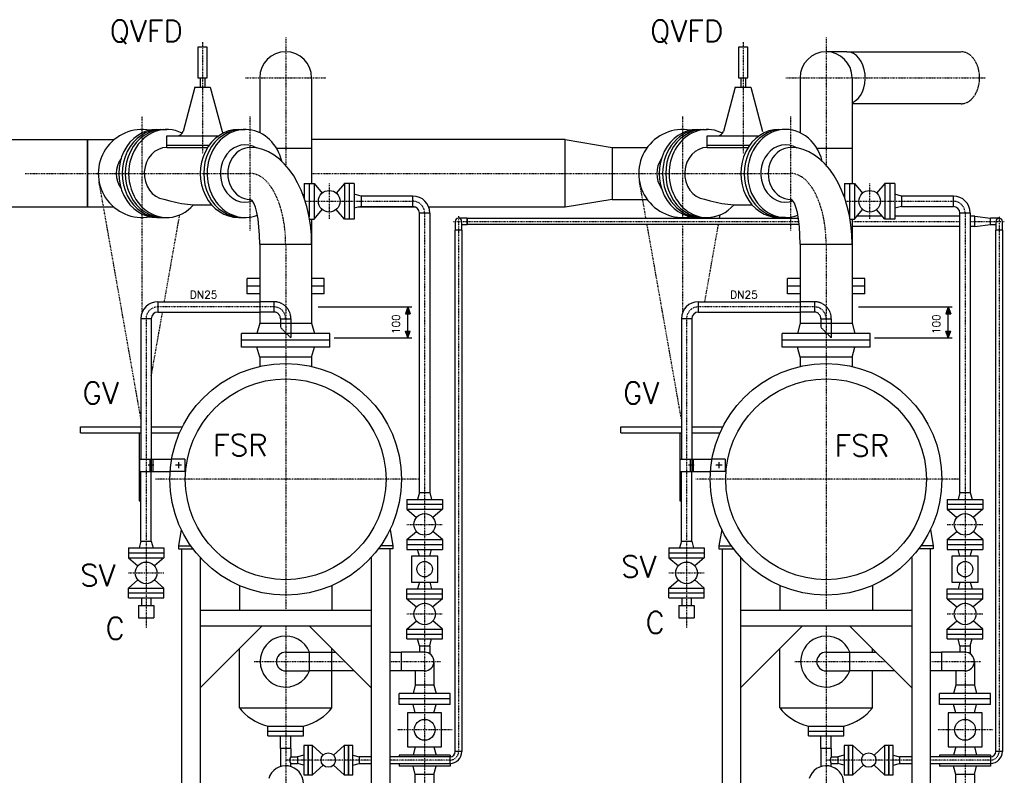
# Model space of a CAD drawing. Header units: millimetres. Extents: x -197187 to 231260338, y -45270 to 70505.
# Tile 58 of 85: x 74120 to 77308, y -39856 to -37410. Entities that reach past the tile are written whole.
import ezdxf
from ezdxf.enums import TextEntityAlignment as Align

# ---------------------------------------------------------------- set-up
doc = ezdxf.new("R2010")
doc.units = ezdxf.units.MM
doc.header["$LTSCALE"] = 0.5
for name, pattern in [('DASHDOT', [1, 0.5, -0.25, 0, -0.25]), ('DOT', [0.25, 0, -0.25]), ('HIDDEN', [0.375, 0.25, -0.125])]:
    doc.linetypes.add(name, pattern=pattern)
for name, color, linetype in [('41', 7, 'Continuous'), ('44', 7, 'Continuous'), ('45', 7, 'Continuous'), ('P-MU025ENTL', 7, 'Continuous'), ('P-MU025ENTLÜ', 7, 'Continuous'), ('P-MU050ENTL', 7, 'Continuous'), ('P-MU150AUSL', 7, 'Continuous'), ('P-MU200EINL', 7, 'Continuous')]:
    doc.layers.add(name, color=color, linetype=linetype)
doc.styles.add('ROMANS', font='ROMANS', dxfattribs={"height": 0.2})

msp = doc.modelspace()

# ---------------------------------------------------------------- hatches: boundary and pattern name
at = {"linetype": 'Continuous'}
h = msp.add_hatch(color=256, dxfattribs=at)
h.paths.add_polyline_path([(75376.43, -38339.563), (75376.43, -38361.416), (75384.322, -38361.418)])
h.paths.add_polyline_path([(75368.527, -38361.413), (75376.43, -38361.416), (75376.43, -38339.563)])
h = msp.add_hatch(color=256, dxfattribs=at)
h.paths.add_polyline_path([(77126.43, -38339.563), (77126.43, -38361.416), (77134.322, -38361.418)])
h.paths.add_polyline_path([(77118.527, -38361.413), (77126.43, -38361.416), (77126.43, -38339.563)])
h = msp.add_hatch(color=256, dxfattribs=at)
h.paths.add_polyline_path([(75376.43, -38439.563), (75376.43, -38417.711), (75384.322, -38417.709)])
h.paths.add_polyline_path([(75368.527, -38417.713), (75376.43, -38417.711), (75376.43, -38439.563)])
h = msp.add_hatch(color=256, dxfattribs=at)
h.paths.add_polyline_path([(77126.43, -38439.563), (77126.43, -38417.711), (77134.322, -38417.709)])
h.paths.add_polyline_path([(77118.527, -38417.713), (77126.43, -38417.711), (77126.43, -38439.563)])

# ---------------------------------------------------------------- linework, layer by layer
msp.add_line((77212.791, -38079.413), (77212.791, -38045.713))
at = {"linetype": 'HIDDEN', "ltscale": 10}
for p, q in [((74942.791, -38322.713), (74896.641, -38322.713)), ((74942.791, -38322.713), (74942.791, -38356.413)), ((76692.791, -38322.713), (76646.641, -38322.713)), ((76692.791, -38322.713), (76692.791, -38356.413)), ((74942.791, -38356.413), (74896.641, -38356.413)), ((74963.941, -38377.563), (74997.641, -38377.563)), ((74963.941, -38377.563), (74963.941, -38405.863)), ((74997.641, -38377.563), (74997.641, -38439.563)), ((76692.791, -38356.413), (76646.641, -38356.413)), ((76713.941, -38377.563), (76747.641, -38377.563)), ((76713.941, -38377.563), (76713.941, -38405.863)), ((76747.641, -38377.563), (76747.641, -38439.563)), ((74997.641, -38439.563), (74963.941, -38405.863)), ((76747.641, -38439.563), (76713.941, -38405.863))]:
    msp.add_line(p, q, dxfattribs=at)
at = {"linetype": 'Continuous'}
for p, q in [((75376.43, -38339.563), (75368.527, -38361.413)), ((75376.43, -38339.563), (75384.322, -38361.418)), ((77126.43, -38339.563), (77118.527, -38361.413)), ((77126.43, -38339.563), (77134.322, -38361.418)), ((75368.527, -38361.413), (75384.322, -38361.418)), ((77118.527, -38361.413), (77134.322, -38361.418)), ((75368.527, -38417.713), (75384.322, -38417.709)), ((75376.43, -38439.563), (75368.527, -38417.713)), ((75376.43, -38439.563), (75384.322, -38417.709)), ((77118.527, -38417.713), (77134.322, -38417.709)), ((77126.43, -38439.563), (77118.527, -38417.713)), ((77126.43, -38439.563), (77134.322, -38417.709))]:
    msp.add_line(p, q, dxfattribs=at)
msp.add_lwpolyline([(76643.585, -38073.213), (75568.791, -38073.213), (75568.791, -38051.913), (76640.919, -38051.913)])
at = {"linetype": 'HIDDEN', "ltscale": 10}
for centre, radius in [((74942.791, -38377.563), 54.85), ((76692.791, -38377.563), 54.85), ((74942.791, -38377.563), 21.15), ((76692.791, -38377.563), 21.15)]:
    msp.add_arc(centre, radius, 0, 90, dxfattribs=at)
at = {"layer": '41', "linetype": 'Continuous', "ltscale": 10}
for p, q in [((74642.632, -39059.654), (74633.749, -39112.563)), ((75318.95, -39059.654), (75327.833, -39112.563)), ((76392.632, -39059.654), (76383.749, -39112.563)), ((77068.95, -39059.654), (77077.833, -39112.563)), ((74633.749, -39112.563), (74673.545, -39112.563)), ((74633.749, -39112.563), (74633.749, -39122.563)), ((75327.833, -39112.563), (75288.037, -39112.563)), ((75327.833, -39112.563), (75327.833, -39122.563)), ((76383.749, -39112.563), (76423.545, -39112.563)), ((76383.749, -39112.563), (76383.749, -39122.563)), ((77077.833, -39112.563), (77038.037, -39112.563)), ((77077.833, -39112.563), (77077.833, -39122.563)), ((74633.749, -39122.563), (74680.791, -39122.563)), ((74643.749, -39122.563), (74643.749, -40337.563)), ((74703.749, -39150.294), (74703.749, -40337.563)), ((75257.833, -39150.294), (75257.833, -40337.563)), ((75327.833, -39122.563), (75280.791, -39122.563)), ((75317.833, -39122.563), (75317.833, -40337.563)), ((76383.749, -39122.563), (76430.791, -39122.563)), ((76393.749, -39122.563), (76393.749, -40337.563)), ((76453.749, -39150.294), (76453.749, -40337.563)), ((77007.833, -39150.294), (77007.833, -40337.563)), ((77077.833, -39122.563), (77030.791, -39122.563)), ((77067.833, -39122.563), (77067.833, -40337.563)), ((75257.833, -39322.563), (74703.749, -39322.563)), ((77007.833, -39322.563), (76453.749, -39322.563)), ((75257.833, -39372.563), (74703.749, -39372.563)), ((74703.749, -39572.563), (74903.749, -39372.563)), ((75257.833, -39572.563), (75057.833, -39372.563)), ((77007.833, -39372.563), (76453.749, -39372.563)), ((76453.749, -39572.563), (76653.749, -39372.563)), ((77007.833, -39572.563), (76807.833, -39372.563))]:
    msp.add_line(p, q, dxfattribs=at)
at = {"layer": '41', "linetype": 'DASHDOT', "ltscale": 10}
for centre in [(75512.791, -39778.563), (77262.791, -39778.563)]:
    msp.add_arc(centre, 28, 270, 0, dxfattribs=at)
at = {"layer": '45', "linetype": 'DASHDOT', "ltscale": 10}
for p, q in [((74711.791, -37482.384), (74711.791, -37843.72)), ((74980.791, -37467.192), (74980.791, -37880.665)), ((76461.791, -37482.384), (76461.791, -37843.72)), ((76730.791, -37467.192), (76730.791, -37880.665)), ((74850.419, -37597.563), (75111.163, -37597.563)), ((76600.419, -37597.563), (77246.798, -37597.563)), ((74516.611, -38355.76), (74516.611, -37722.868)), ((74866.291, -38092.259), (74866.291, -37722.868)), ((76266.611, -38051.913), (76266.611, -37722.868)), ((76616.291, -38092.259), (76616.291, -37722.868)), ((74137.629, -37907.563), (74866.291, -37907.563)), ((75064.941, -37907.563), (76616.291, -37907.563)), ((74512.091, -38701.95), (74376.279, -37932.327)), ((76147.382, -38051.913), (76126.279, -37932.327)), ((75430.791, -38035.563), (75430.791, -40347.563)), ((77180.791, -38035.563), (77180.791, -39795.913)), ((74588.053, -38322.713), (74637.658, -38041.613)), ((75524.432, -38062.563), (76642.382, -38062.563)), ((75540.791, -38046.204), (75540.791, -39778.563)), ((76814.941, -38062.563), (77163.941, -38062.563)), ((77197.641, -38062.563), (77307.81, -38062.563)), ((77290.791, -38047.8), (77290.791, -39778.563)), ((76262.091, -38701.95), (76151.141, -38073.213)), ((76266.611, -38355.76), (76266.611, -38073.213)), ((76338.053, -38322.713), (76382.081, -38073.213)), ((74980.791, -38136.563), (74980.791, -39322.563)), ((76730.791, -38136.563), (76730.791, -39322.563)), ((74942.791, -38339.563), (74566.941, -38339.563)), ((76692.791, -38339.563), (76316.941, -38339.563)), ((74528.941, -38377.563), (74528.941, -39378.655)), ((74545.791, -38562.204), (74582.106, -38356.413)), ((76278.941, -38377.563), (76278.941, -39378.655)), ((75412.171, -38897.563), (74559.397, -38897.563)), ((77162.171, -38897.563), (76309.397, -38897.563)), ((74471.441, -39200.563), (74586.441, -39200.563)), ((76221.441, -39200.563), (76336.441, -39200.563)), ((74980.791, -39372.563), (74980.791, -39949.005)), ((76730.791, -39372.563), (76730.791, -39949.005)), ((74879.023, -39487.563), (75172.833, -39487.563)), ((75317.833, -39487.563), (75481.672, -39487.563)), ((76629.023, -39487.563), (76922.833, -39487.563)), ((77067.833, -39487.563), (77231.672, -39487.563)), ((75257.833, -39806.563), (74980.791, -39806.563)), ((75512.791, -39806.563), (75317.833, -39806.563)), ((77007.833, -39806.563), (76730.791, -39806.563)), ((77262.791, -39806.563), (77067.833, -39806.563)), ((77180.791, -39817.213), (77180.791, -40347.563))]:
    msp.add_line(p, q, dxfattribs=at)
at = {"layer": '45', "linetype": 'Continuous', "ltscale": 10}
for p, q in [((74563.791, -37765.063), (74595.791, -37765.063)), ((74827.791, -37765.063), (74849.791, -37765.063)), ((76313.791, -37765.063), (76345.791, -37765.063)), ((74595.791, -37785.913), (74763.521, -37785.913)), ((74595.791, -37823.413), (74595.791, -37785.913)), ((75885.611, -37798.013), (75064.941, -37798.013)), ((76345.791, -37785.913), (76513.521, -37785.913)), ((76345.791, -37823.413), (76345.791, -37785.913)), ((76037.611, -37823.413), (76037.611, -37991.713)), ((76037.611, -37823.413), (76151.611, -37823.413)), ((76037.611, -37991.713), (76151.611, -37991.713)), ((75403.131, -38017.113), (75214.715, -38017.113)), ((75885.611, -38017.113), (75444.445, -38017.113)), ((74563.791, -38050.063), (74595.791, -38050.063)), ((74827.791, -38050.063), (74849.791, -38050.063)), ((75530.141, -38062.563), (75530.141, -38090.563)), ((75568.791, -38051.913), (75540.791, -38051.913)), ((75551.441, -38090.563), (75551.441, -38062.563)), ((75568.791, -38051.913), (75568.791, -38073.213)), ((76599.791, -38050.063), (76577.791, -38050.063)), ((76912.823, -38045.713), (76830.759, -38045.713)), ((77163.941, -38045.713), (76952.791, -38045.713)), ((77212.791, -38045.713), (77197.641, -38045.713)), ((77212.791, -38045.713), (77262.791, -38051.913)), ((77262.791, -38073.213), (77262.791, -38051.913)), ((77262.791, -38073.213), (77262.791, -38051.913)), ((77290.791, -38051.913), (77262.791, -38051.913)), ((77280.141, -38062.563), (77280.141, -38090.563)), ((77301.441, -38090.563), (77301.441, -38062.563)), ((75530.141, -39778.563), (75530.141, -38090.563)), ((75551.441, -38090.563), (75530.141, -38090.563)), ((75551.441, -38073.213), (75568.791, -38073.213)), ((75551.441, -38090.563), (75551.441, -39778.563)), ((77163.941, -38079.413), (76814.941, -38079.413)), ((77212.791, -38079.413), (77197.641, -38079.413)), ((77212.791, -38079.413), (77262.791, -38073.213)), ((77262.791, -38073.213), (77280.141, -38073.213)), ((77280.141, -39778.563), (77280.141, -38090.563)), ((77301.441, -38090.563), (77280.141, -38090.563)), ((77301.441, -38090.563), (77301.441, -39778.563)), ((74896.641, -38136.563), (74896.641, -38392.563)), ((74896.641, -38136.563), (75064.941, -38136.563)), ((75064.941, -38136.563), (75064.941, -38392.563)), ((76646.641, -38136.563), (76646.641, -38392.563)), ((76646.641, -38136.563), (76814.941, -38136.563)), ((76814.941, -38136.563), (76814.941, -38392.563)), ((74566.941, -38322.713), (74896.641, -38322.713)), ((74566.941, -38322.713), (74566.941, -38356.413)), ((76316.941, -38322.713), (76646.641, -38322.713)), ((76316.941, -38322.713), (76316.941, -38356.413)), ((75086.178, -38339.563), (75388.93, -38339.563)), ((75376.43, -38439.563), (75376.43, -38339.563)), ((76836.178, -38339.563), (77138.93, -38339.563)), ((77126.43, -38439.563), (77126.43, -38339.563)), ((74512.091, -38377.563), (74512.091, -38831.879)), ((74545.791, -38377.563), (74512.091, -38377.563)), ((74545.791, -38377.563), (74545.791, -38831.879)), ((74566.941, -38356.413), (74896.641, -38356.413)), ((76262.091, -38377.563), (76262.091, -38831.879)), ((76295.791, -38377.563), (76262.091, -38377.563)), ((76295.791, -38377.563), (76295.791, -38831.879)), ((76316.941, -38356.413), (76646.641, -38356.413)), ((74896.641, -38392.563), (74887.799, -38425.563)), ((74896.641, -38392.563), (75064.941, -38392.563)), ((75064.941, -38392.563), (75073.783, -38425.563)), ((76646.641, -38392.563), (76637.799, -38425.563)), ((76646.641, -38392.563), (76814.941, -38392.563)), ((76814.941, -38392.563), (76823.783, -38425.563)), ((75123.291, -38425.563), (74838.291, -38425.563)), ((74838.291, -38469.563), (74838.291, -38425.563)), ((75123.291, -38447.563), (74838.291, -38447.563)), ((75123.291, -38469.563), (75123.291, -38425.563)), ((75137.669, -38439.563), (75388.93, -38439.563)), ((76873.291, -38425.563), (76588.291, -38425.563)), ((76588.291, -38469.563), (76588.291, -38425.563)), ((76873.291, -38447.563), (76588.291, -38447.563)), ((76873.291, -38469.563), (76873.291, -38425.563)), ((76887.669, -38439.563), (77138.93, -38439.563)), ((75123.291, -38469.563), (74838.291, -38469.563)), ((74896.641, -38502.563), (74887.799, -38469.563)), ((75064.941, -38502.563), (75073.783, -38469.563)), ((76873.291, -38469.563), (76588.291, -38469.563)), ((76646.641, -38502.563), (76637.799, -38469.563)), ((76814.941, -38502.563), (76823.783, -38469.563)), ((75064.941, -38502.563), (74896.641, -38502.563)), ((74896.641, -38502.563), (74896.641, -38532.127)), ((75064.941, -38502.563), (75064.941, -38532.127)), ((76814.941, -38502.563), (76646.641, -38502.563)), ((76646.641, -38502.563), (76646.641, -38532.127)), ((76814.941, -38502.563), (76814.941, -38532.127)), ((74316.611, -38727.563), (74512.091, -38727.563)), ((74316.611, -38747.563), (74316.611, -38727.563)), ((74545.791, -38727.563), (74646.538, -38727.563)), ((76066.611, -38727.563), (76262.091, -38727.563)), ((76066.611, -38747.563), (76066.611, -38727.563)), ((76295.791, -38727.563), (76396.538, -38727.563)), ((74316.611, -38747.563), (74512.091, -38747.563)), ((74506.611, -38747.563), (74506.611, -38967.563)), ((74545.791, -38747.563), (74637.098, -38747.563)), ((76066.611, -38747.563), (76262.091, -38747.563)), ((76256.611, -38747.563), (76256.611, -38967.563)), ((76295.791, -38747.563), (76387.098, -38747.563)), ((74507.091, -38831.879), (74611.588, -38831.879)), ((74507.091, -38831.879), (74507.091, -38871.879)), ((74540.791, -38831.879), (74540.791, -38871.879)), ((74545.791, -38831.879), (74545.791, -38871.879)), ((74550.791, -38831.879), (74550.791, -38871.879)), ((76257.091, -38831.879), (76361.588, -38831.879)), ((76257.091, -38831.879), (76257.091, -38871.879)), ((76290.791, -38831.879), (76290.791, -38871.879)), ((76295.791, -38831.879), (76295.791, -38871.879)), ((76300.791, -38831.879), (76300.791, -38871.879)), ((74553.86, -38851.879), (74535.594, -38851.879)), ((74643.785, -38851.879), (74623.785, -38851.879)), ((74633.785, -38841.879), (74633.785, -38861.879)), ((76303.86, -38851.879), (76285.594, -38851.879)), ((76393.785, -38851.879), (76373.785, -38851.879)), ((76383.785, -38841.879), (76383.785, -38861.879)), ((74507.091, -38871.879), (74606.672, -38871.879)), ((74512.091, -39097.563), (74512.091, -38871.879)), ((74545.791, -39097.563), (74545.791, -38871.879)), ((76257.091, -38871.879), (76356.672, -38871.879)), ((76262.091, -39097.563), (76262.091, -38871.879)), ((76295.791, -39097.563), (76295.791, -38871.879)), ((74506.611, -38967.563), (74512.091, -38967.563)), ((76256.611, -38967.563), (76262.091, -38967.563)), ((74471.441, -39119.563), (74471.441, -39151.563)), ((74471.441, -39119.563), (74586.441, -39119.563)), ((74512.091, -39097.563), (74506.196, -39119.563)), ((74512.091, -39097.563), (74545.791, -39097.563)), ((74545.791, -39097.563), (74551.686, -39119.563)), ((74586.441, -39119.563), (74586.441, -39151.563)), ((76221.441, -39119.563), (76221.441, -39151.563)), ((76221.441, -39119.563), (76336.441, -39119.563)), ((76262.091, -39097.563), (76256.196, -39119.563)), ((76262.091, -39097.563), (76295.791, -39097.563)), ((76295.791, -39097.563), (76301.686, -39119.563)), ((76336.441, -39119.563), (76336.441, -39151.563)), ((74471.441, -39135.563), (74586.441, -39135.563)), ((74471.441, -39151.563), (74586.441, -39151.563)), ((74471.441, -39151.563), (74502.302, -39177.862)), ((74586.441, -39151.563), (74555.58, -39177.862)), ((76221.441, -39135.563), (76336.441, -39135.563)), ((76221.441, -39151.563), (76336.441, -39151.563)), ((76221.441, -39151.563), (76252.302, -39177.862)), ((76336.441, -39151.563), (76305.58, -39177.862)), ((74471.441, -39249.563), (74502.302, -39223.265)), ((74586.441, -39249.563), (74555.58, -39223.265)), ((76221.441, -39249.563), (76252.302, -39223.265)), ((76336.441, -39249.563), (76305.58, -39223.265)), ((74471.441, -39249.563), (74586.441, -39249.563)), ((74471.441, -39281.563), (74471.441, -39249.563)), ((74471.441, -39265.563), (74586.441, -39265.563)), ((74586.441, -39281.563), (74586.441, -39249.563)), ((76221.441, -39249.563), (76336.441, -39249.563)), ((76221.441, -39281.563), (76221.441, -39249.563)), ((76221.441, -39265.563), (76336.441, -39265.563)), ((76336.441, -39281.563), (76336.441, -39249.563)), ((74471.441, -39281.563), (74586.441, -39281.563)), ((74503.941, -39306.563), (74503.941, -39346.563)), ((74503.941, -39306.563), (74553.941, -39306.563)), ((74513.941, -39281.563), (74513.941, -39306.563)), ((74543.941, -39281.563), (74543.941, -39306.563)), ((74553.941, -39306.563), (74553.941, -39346.563)), ((76221.441, -39281.563), (76336.441, -39281.563)), ((76253.941, -39306.563), (76253.941, -39346.563)), ((76253.941, -39306.563), (76303.941, -39306.563)), ((76263.941, -39281.563), (76263.941, -39306.563)), ((76293.941, -39281.563), (76293.941, -39306.563)), ((76303.941, -39306.563), (76303.941, -39346.563)), ((74503.941, -39346.563), (74553.941, -39346.563)), ((76253.941, -39346.563), (76303.941, -39346.563)), ((75551.441, -39778.563), (75530.141, -39778.563)), ((75257.833, -39795.913), (75218.791, -39795.913)), ((75218.791, -39817.213), (75257.833, -39817.213)), ((75512.791, -39795.913), (75317.833, -39795.913)), ((75317.833, -39817.213), (75512.791, -39817.213)), ((75512.791, -39795.913), (75512.791, -39817.213))]:
    msp.add_line(p, q, dxfattribs=at)
at = {"layer": '45', "linetype": 'HIDDEN', "ltscale": 10}
for p, q in [((74653.785, -38831.879), (74611.588, -38831.879)), ((74653.785, -38831.879), (74653.785, -38871.879)), ((76403.785, -38831.879), (76361.588, -38831.879)), ((76403.785, -38831.879), (76403.785, -38871.879)), ((74653.785, -38871.879), (74606.672, -38871.879)), ((76403.785, -38871.879), (76356.672, -38871.879))]:
    msp.add_line(p, q, dxfattribs=at)
at = {"layer": '45', "linetype": 'Continuous', "ltscale": 10}
for points in [[(74696.791, -37598.413), (74726.791, -37598.413), (74726.791, -37498.413), (74696.791, -37498.413)], [(76446.791, -37598.413), (76476.791, -37598.413), (76476.791, -37498.413), (76446.791, -37498.413)], [(72985.791, -37798.013), (74338.611, -37798.013), (74338.611, -38017.113), (72985.791, -38017.113)], [(75885.611, -37798.013), (76037.611, -37823.413), (76037.611, -37991.713), (75885.611, -38017.113)]]:
    msp.add_lwpolyline(points, close=True, dxfattribs=at)
msp.add_lwpolyline([(74425.479, -38017.113), (74338.611, -38017.113), (74338.611, -37798.013), (74425.479, -37798.013)], dxfattribs=at)
for centre, radius in [((74980.791, -38897.563), 375), ((76730.791, -38897.563), 375), ((74980.791, -38897.563), 325), ((76730.791, -38897.563), 325), ((74528.941, -39200.563), 35), ((76278.941, -39200.563), 35)]:
    msp.add_circle(centre, radius, dxfattribs=at)
for centre, radius, start, end in [((74516.611, -37907.563), 142.5, 79.779936, 280.220064), ((76266.611, -37907.563), 142.5, 79.779936, 280.220064), ((74516.611, -37907.563), 84.15, 145.004475, 214.995525), ((76266.611, -37907.563), 84.15, 145.004475, 214.995525), ((74711.791, -37578.278), 431.346, 253.114122, 273.85707), ((76461.791, -37578.278), 431.346, 253.114122, 273.85707), ((75540.791, -38062.563), 10.65, 0, 180), ((77290.791, -38062.563), 10.65, 0, 180), ((74566.941, -38377.563), 54.85, 90, 180), ((76316.941, -38377.563), 54.85, 90, 180), ((74566.941, -38377.563), 21.15, 90, 180), ((76316.941, -38377.563), 21.15, 90, 180), ((75512.791, -39778.563), 38.65, 270, 0), ((75512.791, -39778.563), 17.35, 270, 0)]:
    msp.add_arc(centre, radius, start, end, dxfattribs=at)
at = {"layer": '45', "linetype": 'DASHDOT', "ltscale": 10}
for centre, start, end in [((75392.791, -38035.563), 0, 90), ((77142.791, -38035.563), 0, 90), ((74566.941, -38377.563), 90, 180), ((74942.791, -38377.563), 0, 90), ((76316.941, -38377.563), 90, 180), ((76692.791, -38377.563), 0, 90)]:
    msp.add_arc(centre, 38, start, end, dxfattribs=at)
at = {"layer": '45', "linetype": 'DASHDOT', "ltscale": 4}
msp.add_ellipse((77168.157, -37597.563), major_axis=(0, -84.15), ratio=0.70710639, start_param=0, end_param=3.14159265, dxfattribs=at)
at = {"layer": '45', "linetype": 'Continuous', "ltscale": 10}
for centre, major_axis, ratio, start_param, end_param in [((74595.791, -37907.563), (0, -142.5), 0.866025, 2.72506124, 7.06539428), ((74563.791, -37907.563), (0, -142.5), 0.866025, 3.14159265, 6.28318531), ((74574.791, -37907.563), (0, -142.5), 0.866025, 3.14159265, 6.28318531), ((74584.791, -37907.563), (0, -142.5), 0.866025, 3.14159265, 6.28318531), ((74827.791, -37907.563), (0, -142.5), 0.866025, 3.14159265, 6.28318531), ((74838.791, -37907.563), (0, -142.5), 0.866025, 3.14159265, 6.28318531), ((74849.791, -37907.563), (0, -142.5), 0.866025, 1.85308878, 6.60972898), ((76313.791, -37907.563), (0, -142.5), 0.866025, 3.14159265, 6.28318531), ((76324.791, -37907.563), (0, -142.5), 0.866025, 3.14159265, 6.28317615), ((76334.791, -37907.563), (0, -142.5), 0.866025, 3.14159265, 6.28318531), ((76345.791, -37907.563), (0, -142.5), 0.866025, 2.72506124, 6.28318531), ((76577.791, -37907.563), (0, -142.5), 0.866025, 3.14159265, 6.28318531), ((76588.791, -37907.563), (0, -142.5), 0.866025, 3.14159265, 6.28318531), ((76599.791, -37907.563), (0, -142.5), 0.866025, 1.85308878, 6.28318531), ((74849.791, -37907.563), (0, -92.992), 0.86602544, 2.66041872, 6.58681691), ((76599.791, -37907.563), (0, -92.992), 0.86602544, 2.66041872, 6.58681691), ((76599.791, -37907.563), (0, -92.992), 0.86602544, 2.66041872, 6.58681691), ((74595.791, -37907.563), (0, -84.15), 0.86602572, 3.14159265, 6.15533961), ((74866.291, -37907.563), (0, -84.15), 0.86602544, 3.14159265, 6.28318531), ((74866.291, -38136.563), (0, 313.15), 0.63436021, 4.71238898, 6.28318516), ((76345.791, -37907.563), (0, -84.15), 0.86602572, 3.14159265, 6.15533961), ((76616.291, -37907.563), (0, -84.15), 0.86602544, 3.14159265, 6.28318531), ((76616.291, -38136.563), (0, 313.15), 0.63436021, 4.71238898, 6.28318516), ((74866.291, -38136.563), (0, 144.85), 0.20952641, 4.71238898, 6.28282035), ((76616.291, -38136.563), (0, 144.85), 0.20952641, 4.71238898, 6.28282035), ((76345.791, -37907.563), (0, -142.5), 0.866025, 6.28318531, 7.06539428), ((76599.791, -37907.563), (0, -142.5), 0.866025, 6.28318531, 6.60972898)]:
    msp.add_ellipse(centre, major_axis=major_axis, ratio=ratio, start_param=start_param, end_param=end_param, dxfattribs=at)
at = {"layer": '45', "linetype": 'DASHDOT', "ltscale": 10}
for centre in [(74866.291, -38136.563), (76616.291, -38136.563)]:
    msp.add_ellipse(centre, major_axis=(0, 229), ratio=0.49999956, start_param=4.71238898, end_param=6.28318531, dxfattribs=at)
at = {"layer": 'P-MU025ENTL', "linetype": 'Continuous', "ltscale": 10}
for p, q in [((74963.941, -39768.563), (74963.941, -39728.563)), ((74997.641, -39768.563), (74997.641, -39728.563)), ((76713.941, -39768.563), (76713.941, -39728.563)), ((76747.641, -39768.563), (76747.641, -39728.563)), ((74997.641, -39768.563), (74963.941, -39768.563)), ((74963.941, -39768.563), (74963.941, -39827.588)), ((74997.641, -39768.563), (74997.641, -39795.913)), ((76747.641, -39768.563), (76713.941, -39768.563)), ((76713.941, -39768.563), (76713.941, -39827.588)), ((76747.641, -39768.563), (76747.641, -39795.913)), ((77301.441, -39778.563), (77280.141, -39778.563)), ((74997.641, -39795.913), (75018.791, -39795.913)), ((74997.641, -39827.588), (74997.641, -39817.213)), ((74997.641, -39817.213), (75018.791, -39817.213)), ((75018.791, -39795.913), (75018.791, -39817.213)), ((76747.641, -39795.913), (76768.791, -39795.913)), ((76747.641, -39827.588), (76747.641, -39817.213)), ((76747.641, -39817.213), (76768.791, -39817.213)), ((76768.791, -39795.913), (76768.791, -39817.213)), ((77007.833, -39795.913), (76968.791, -39795.913)), ((76968.791, -39817.213), (77007.833, -39817.213)), ((77262.791, -39795.913), (77067.833, -39795.913)), ((77067.833, -39817.213), (77262.791, -39817.213)), ((77262.791, -39795.913), (77262.791, -39817.213))]:
    msp.add_line(p, q, dxfattribs=at)
for centre, radius, start, end in [((77262.791, -39778.563), 38.65, 270, 0), ((77262.791, -39778.563), 17.35, 270, 0), ((75010.699, -39806.563), 16.85, 140.798656, 219.201344), ((76760.699, -39806.563), 16.85, 140.798656, 219.201344), ((74980.791, -39882.563), 57.5, 197.040253, 162.959747), ((76730.791, -39882.563), 57.5, 197.040253, 162.959747)]:
    msp.add_arc(centre, radius, start, end, dxfattribs=at)
at = {"layer": 'P-MU025ENTLÜ', "linetype": 'DASHDOT', "ltscale": 10}
for p, q in [((75121.791, -37940.063), (75121.791, -38055.063)), ((76871.791, -37940.063), (76871.791, -38055.063)), ((75044.299, -37997.563), (75392.791, -37997.563)), ((76794.299, -37997.563), (77142.791, -37997.563)), ((75373.291, -39043.563), (75488.291, -39043.563)), ((77123.291, -39043.563), (77238.291, -39043.563)), ((75373.291, -39333.563), (75488.291, -39333.563)), ((77123.291, -39333.563), (77238.291, -39333.563))]:
    msp.add_line(p, q, dxfattribs=at)
at = {"layer": 'P-MU025ENTLÜ', "linetype": 'Continuous', "ltscale": 10}
for p, q in [((75413.941, -38940.563), (75408.046, -38962.563)), ((75413.941, -38940.563), (75447.641, -38940.563)), ((75447.641, -38940.563), (75453.536, -38962.563)), ((77163.941, -38940.563), (77158.046, -38962.563)), ((77163.941, -38940.563), (77197.641, -38940.563)), ((77197.641, -38940.563), (77203.536, -38962.563)), ((75373.291, -38962.563), (75488.291, -38962.563)), ((75373.291, -38962.563), (75373.291, -38994.563)), ((75373.291, -38978.563), (75488.291, -38978.563)), ((75488.291, -38962.563), (75488.291, -38994.563)), ((77123.291, -38962.563), (77238.291, -38962.563)), ((77123.291, -38962.563), (77123.291, -38994.563)), ((77123.291, -38978.563), (77238.291, -38978.563)), ((77238.291, -38962.563), (77238.291, -38994.563)), ((75373.291, -38994.563), (75488.291, -38994.563)), ((75373.291, -38994.563), (75404.152, -39020.862)), ((75488.291, -38994.563), (75457.43, -39020.862)), ((77123.291, -38994.563), (77238.291, -38994.563)), ((77123.291, -38994.563), (77154.152, -39020.862)), ((77238.291, -38994.563), (77207.43, -39020.862)), ((75373.291, -39092.563), (75404.152, -39066.265)), ((75488.291, -39092.563), (75457.43, -39066.265)), ((77123.291, -39092.563), (77154.152, -39066.265)), ((77238.291, -39092.563), (77207.43, -39066.265)), ((75373.291, -39092.563), (75373.291, -39124.563)), ((75373.291, -39092.563), (75488.291, -39092.563)), ((75373.291, -39108.563), (75488.291, -39108.563)), ((75488.291, -39092.563), (75488.291, -39124.563)), ((77123.291, -39092.563), (77123.291, -39124.563)), ((77123.291, -39092.563), (77238.291, -39092.563)), ((77123.291, -39108.563), (77238.291, -39108.563)), ((77238.291, -39092.563), (77238.291, -39124.563)), ((75373.291, -39124.563), (75488.291, -39124.563)), ((75413.807, -39146.063), (75408.046, -39124.563)), ((75447.775, -39146.063), (75453.536, -39124.563)), ((77123.291, -39124.563), (77238.291, -39124.563)), ((77163.807, -39146.063), (77158.046, -39124.563)), ((77197.775, -39146.063), (77203.536, -39124.563)), ((75413.807, -39231.063), (75408.046, -39252.563)), ((75447.775, -39231.063), (75453.536, -39252.563)), ((77163.807, -39231.063), (77158.046, -39252.563)), ((77197.775, -39231.063), (77203.536, -39252.563)), ((75373.291, -39284.563), (75373.291, -39252.563)), ((75373.291, -39252.563), (75488.291, -39252.563)), ((75373.291, -39268.563), (75488.291, -39268.563)), ((75488.291, -39284.563), (75488.291, -39252.563)), ((77123.291, -39284.563), (77123.291, -39252.563)), ((77123.291, -39252.563), (77238.291, -39252.563)), ((77123.291, -39268.563), (77238.291, -39268.563)), ((77238.291, -39284.563), (77238.291, -39252.563)), ((75373.291, -39284.563), (75488.291, -39284.563)), ((75373.291, -39284.563), (75404.152, -39310.862)), ((75488.291, -39284.563), (75457.43, -39310.862)), ((77123.291, -39284.563), (77238.291, -39284.563)), ((77123.291, -39284.563), (77154.152, -39310.862)), ((77238.291, -39284.563), (77207.43, -39310.862)), ((75373.291, -39382.563), (75404.152, -39356.265)), ((75488.291, -39382.563), (75457.43, -39356.265)), ((77123.291, -39382.563), (77154.152, -39356.265)), ((77238.291, -39382.563), (77207.43, -39356.265)), ((75373.291, -39414.563), (75373.291, -39382.563)), ((75373.291, -39382.563), (75488.291, -39382.563)), ((75373.291, -39398.563), (75488.291, -39398.563)), ((75488.291, -39414.563), (75488.291, -39382.563)), ((77123.291, -39414.563), (77123.291, -39382.563)), ((77123.291, -39382.563), (77238.291, -39382.563)), ((77123.291, -39398.563), (77238.291, -39398.563)), ((77238.291, -39414.563), (77238.291, -39382.563)), ((75373.291, -39414.563), (75488.291, -39414.563)), ((75413.941, -39436.563), (75408.046, -39414.563)), ((75447.641, -39436.563), (75453.536, -39414.563)), ((77123.291, -39414.563), (77238.291, -39414.563)), ((77163.941, -39436.563), (77158.046, -39414.563)), ((77197.641, -39436.563), (77203.536, -39414.563))]:
    msp.add_line(p, q, dxfattribs=at)
for points in [[(75473.291, -39231.063), (75473.291, -39146.063), (75388.291, -39146.063), (75388.291, -39231.063)], [(77223.291, -39231.063), (77223.291, -39146.063), (77138.291, -39146.063), (77138.291, -39231.063)]]:
    msp.add_lwpolyline(points, close=True, dxfattribs=at)
for centre, radius in [((75430.791, -39043.563), 35), ((77180.791, -39043.563), 35), ((75430.791, -39188.563), 25), ((77180.791, -39188.563), 25), ((75430.791, -39333.563), 35), ((77180.791, -39333.563), 35)]:
    msp.add_circle(centre, radius, dxfattribs=at)
at = {"layer": 'P-MU050ENTL', "linetype": 'Continuous', "ltscale": 10}
for p, q in [((75056.791, -39457.413), (75056.791, -39517.713)), ((76806.791, -39457.413), (76806.791, -39517.713)), ((75400.641, -39563.563), (75393.406, -39590.563)), ((75460.941, -39563.563), (75400.641, -39563.563)), ((75460.941, -39563.563), (75468.176, -39590.563)), ((77150.641, -39563.563), (77143.406, -39590.563)), ((77210.941, -39563.563), (77150.641, -39563.563)), ((77210.941, -39563.563), (77218.176, -39590.563)), ((75513.291, -39590.563), (75348.291, -39590.563)), ((75348.291, -39626.563), (75348.291, -39590.563)), ((75513.291, -39626.563), (75513.291, -39590.563)), ((77263.291, -39590.563), (77098.291, -39590.563)), ((77098.291, -39626.563), (77098.291, -39590.563)), ((77263.291, -39626.563), (77263.291, -39590.563)), ((75513.291, -39608.563), (75348.291, -39608.563)), ((75513.291, -39626.563), (75348.291, -39626.563)), ((75400.641, -39653.563), (75393.406, -39626.563)), ((75460.941, -39653.563), (75468.176, -39626.563)), ((77263.291, -39608.563), (77098.291, -39608.563)), ((77263.291, -39626.563), (77098.291, -39626.563)), ((77150.641, -39653.563), (77143.406, -39626.563)), ((77210.941, -39653.563), (77218.176, -39626.563)), ((75400.641, -39763.563), (75393.406, -39790.563)), ((75460.941, -39763.563), (75468.176, -39790.563)), ((77150.641, -39763.563), (77143.406, -39790.563)), ((77210.941, -39763.563), (77218.176, -39790.563)), ((75513.291, -39790.563), (75348.291, -39790.563)), ((75348.291, -39790.563), (75348.291, -39795.913)), ((75348.291, -39817.213), (75348.291, -39826.563)), ((75513.291, -39790.563), (75513.291, -39795.906)), ((75513.291, -39817.21), (75513.291, -39826.563)), ((77263.291, -39790.563), (77098.291, -39790.563)), ((77098.291, -39790.563), (77098.291, -39795.913)), ((77098.291, -39817.213), (77098.291, -39826.563)), ((77263.291, -39790.563), (77263.291, -39795.906)), ((77263.291, -39817.21), (77263.291, -39826.563)), ((75513.291, -39826.563), (75348.291, -39826.563)), ((75400.641, -39853.563), (75393.406, -39826.563)), ((75460.941, -39853.563), (75468.176, -39826.563)), ((77263.291, -39826.563), (77098.291, -39826.563)), ((77150.641, -39853.563), (77143.406, -39826.563)), ((77210.941, -39853.563), (77218.176, -39826.563)), ((75460.941, -39853.563), (75400.641, -39853.563)), ((75400.641, -40075.713), (75400.641, -39853.563)), ((75460.941, -39853.563), (75460.941, -40028.563)), ((77210.941, -39853.563), (77150.641, -39853.563)), ((77150.641, -40075.713), (77150.641, -39853.563)), ((77210.941, -39853.563), (77210.941, -40028.563))]:
    msp.add_line(p, q, dxfattribs=at)
at = {"layer": 'P-MU050ENTL', "linetype": 'DASHDOT', "ltscale": 10}
for p, q in [((75519.881, -39708.563), (75341.701, -39708.563)), ((77269.881, -39708.563), (77091.701, -39708.563))]:
    msp.add_line(p, q, dxfattribs=at)
at = {"layer": 'P-MU050ENTL', "linetype": 'Continuous', "ltscale": 10}
for centre in [(74980.791, -39487.563), (76730.791, -39487.563)]:
    msp.add_arc(centre, 30.15, 90, 270, dxfattribs=at)
at = {"layer": 'P-MU150AUSL', "linetype": 'Continuous', "ltscale": 10}
for p, q in [((76798.157, -37513.413), (76730.791, -37513.413)), ((76798.157, -37513.413), (77168.157, -37513.413)), ((74704.291, -37598.413), (74704.291, -37628.413)), ((74719.291, -37598.413), (74719.291, -37628.413)), ((75064.941, -37597.563), (75064.941, -37826.563)), ((76454.291, -37598.413), (76454.291, -37628.413)), ((76469.291, -37598.413), (76469.291, -37628.413)), ((76814.941, -37597.563), (76814.941, -37826.563)), ((74686.791, -37628.413), (74648.561, -37771.09)), ((74686.791, -37628.413), (74736.791, -37628.413)), ((74736.791, -37628.413), (74775.021, -37771.09)), ((76436.791, -37628.413), (76398.561, -37771.09)), ((76436.791, -37628.413), (76486.791, -37628.413)), ((76486.791, -37628.413), (76525.021, -37771.09)), ((77168.157, -37681.713), (76814.941, -37681.713)), ((74595.791, -37815.913), (74733.293, -37815.913)), ((74595.791, -37823.413), (74728.198, -37823.413)), ((75064.941, -37826.563), (74951.324, -37826.563)), ((75064.941, -37826.563), (75064.941, -37940.063)), ((76345.791, -37815.913), (76483.293, -37815.913)), ((76345.791, -37823.413), (76478.198, -37823.413)), ((76814.941, -37826.563), (76701.324, -37826.563)), ((76814.941, -37826.563), (76814.941, -37940.063)), ((75064.941, -38055.063), (75064.941, -38136.563)), ((76814.941, -38055.063), (76814.941, -38136.563)), ((74855.791, -38297.563), (74855.791, -38247.563)), ((74896.641, -38247.563), (74855.791, -38247.563)), ((75105.791, -38247.563), (75064.941, -38247.563)), ((75105.791, -38297.563), (75105.791, -38247.563)), ((76605.791, -38297.563), (76605.791, -38247.563)), ((76646.641, -38247.563), (76605.791, -38247.563)), ((76855.791, -38247.563), (76814.941, -38247.563)), ((76855.791, -38297.563), (76855.791, -38247.563)), ((74896.641, -38272.563), (74855.791, -38272.563)), ((75105.791, -38272.563), (75064.941, -38272.563)), ((76646.641, -38272.563), (76605.791, -38272.563)), ((76855.791, -38272.563), (76814.941, -38272.563)), ((74896.641, -38297.563), (74855.791, -38297.563)), ((75105.791, -38297.563), (75064.941, -38297.563)), ((76646.641, -38297.563), (76605.791, -38297.563)), ((76855.791, -38297.563), (76814.941, -38297.563)), ((74830.791, -39241.256), (74830.791, -39322.563)), ((75130.791, -39241.256), (75130.791, -39322.563)), ((76580.791, -39241.256), (76580.791, -39322.563)), ((76880.791, -39241.256), (76880.791, -39322.563)), ((74830.791, -39637.563), (74830.791, -39445.521)), ((75130.791, -39637.563), (75130.791, -39445.521)), ((75130.791, -39637.563), (75130.791, -39445.521)), ((76580.791, -39637.563), (76580.791, -39445.521)), ((76880.791, -39457.413), (76880.791, -39445.521)), ((76880.791, -39457.413), (76880.791, -39445.521)), ((76880.791, -39637.563), (76880.791, -39517.713)), ((76880.791, -39637.563), (76880.791, -39517.713)), ((74830.791, -39637.563), (75130.791, -39637.563)), ((76580.791, -39637.563), (76880.791, -39637.563)), ((74923.291, -39728.563), (74923.291, -39696.563)), ((74923.291, -39696.563), (75038.291, -39696.563)), ((74923.291, -39712.563), (75038.291, -39712.563)), ((74997.888, -39696.563), (75038.291, -39696.563)), ((75002.43, -39712.563), (75038.291, -39712.563)), ((75038.291, -39728.563), (75038.291, -39696.563)), ((75038.291, -39728.563), (75038.291, -39696.563)), ((76673.291, -39728.563), (76673.291, -39696.563)), ((76673.291, -39696.563), (76788.291, -39696.563)), ((76673.291, -39712.563), (76788.291, -39712.563)), ((76747.888, -39696.563), (76788.291, -39696.563)), ((76752.43, -39712.563), (76788.291, -39712.563)), ((76788.291, -39728.563), (76788.291, -39696.563)), ((76788.291, -39728.563), (76788.291, -39696.563)), ((74923.291, -39728.563), (75038.291, -39728.563)), ((75000.916, -39728.563), (75038.291, -39728.563)), ((76673.291, -39728.563), (76788.291, -39728.563)), ((76750.916, -39728.563), (76788.291, -39728.563))]:
    msp.add_line(p, q, dxfattribs=at)
for points in [[(74896.641, -37597.563), (74896.641, -37775.731)], [(76646.641, -37597.563), (76646.641, -37775.731)]]:
    msp.add_lwpolyline(points, dxfattribs=at)
for centre, radius, start, end in [((74980.791, -37597.563), 84.15, 0, 180), ((76730.791, -37597.563), 84.15, 0, 180), ((74629.243, -37765.913), 20, 270, 345.000022), ((74794.34, -37765.913), 20, 194.999978, 214.520267), ((76379.243, -37765.913), 20, 270, 345.000022)]:
    msp.add_arc(centre, radius, start, end, dxfattribs=at)
for centre, major_axis, ratio, start_param, end_param in [((76798.157, -37597.563), (0, -84.15), 0.70710639, 0.28596039, 3.14159265), ((74979.321, -39575.577), (169.693, 0), 0.75533428, 3.64636544, 4.3758927), ((74982.262, -39575.577), (169.693, 0), 0.75533428, 5.04888526, 5.77841253), ((74982.262, -39575.577), (169.693, 0), 0.75533428, 5.04888526, 5.77841253), ((76729.321, -39575.577), (169.693, 0), 0.75533428, 3.64636544, 4.3758927), ((76732.262, -39575.577), (169.693, 0), 0.75533428, 5.04888526, 5.77841253), ((76732.262, -39575.577), (169.693, 0), 0.75533428, 5.04888526, 5.77841253)]:
    msp.add_ellipse(centre, major_axis=major_axis, ratio=ratio, start_param=start_param, end_param=end_param, dxfattribs=at)
at = {"layer": 'P-MU200EINL'}
for p, q in [((75040.791, -37940.063), (75072.791, -37940.063)), ((75040.791, -37940.063), (75040.791, -37986.918)), ((75056.791, -37940.063), (75056.791, -38047.786)), ((75072.791, -37940.063), (75072.791, -38055.063)), ((75072.791, -37940.063), (75099.09, -37970.924)), ((75170.791, -37940.063), (75144.492, -37970.924)), ((75202.791, -37940.063), (75170.791, -37940.063)), ((75170.791, -37940.063), (75170.791, -38055.063)), ((75186.791, -37940.063), (75186.791, -38055.063)), ((75202.791, -37940.063), (75202.791, -38055.063)), ((76790.791, -37940.063), (76822.791, -37940.063)), ((76790.791, -37940.063), (76790.791, -37986.918)), ((76806.791, -37940.063), (76806.791, -38047.786)), ((76822.791, -37940.063), (76822.791, -38055.063)), ((76822.791, -37940.063), (76849.09, -37970.924)), ((76920.791, -37940.063), (76894.492, -37970.924)), ((76952.791, -37940.063), (76920.791, -37940.063)), ((76920.791, -37940.063), (76920.791, -38055.063)), ((76936.791, -37940.063), (76936.791, -38055.063)), ((76952.791, -37940.063), (76952.791, -38055.063)), ((75036.799, -37975.888), (75040.791, -37974.818)), ((75224.791, -37980.713), (75202.791, -37974.818)), ((75224.791, -37980.713), (75224.791, -38014.413)), ((75392.791, -37980.713), (75224.791, -37980.713)), ((75392.791, -38014.413), (75392.791, -37980.713)), ((76786.799, -37975.888), (76790.791, -37974.818)), ((76974.791, -37980.713), (76952.791, -37974.818)), ((76974.791, -37980.713), (76974.791, -38014.413)), ((77142.791, -37980.713), (76974.791, -37980.713)), ((77142.791, -38014.413), (77142.791, -37980.713)), ((75072.791, -38055.063), (75099.09, -38024.203)), ((75170.791, -38055.063), (75144.492, -38024.203)), ((75224.791, -38014.413), (75202.791, -38020.308)), ((75224.791, -38014.413), (75392.791, -38014.413)), ((75447.641, -38035.563), (75413.941, -38035.563)), ((75413.941, -38940.563), (75413.941, -38035.563)), ((75447.641, -38035.563), (75447.641, -38940.563)), ((76822.791, -38055.063), (76849.09, -38024.203)), ((76920.791, -38055.063), (76894.492, -38024.203)), ((76974.791, -38014.413), (76952.791, -38020.308)), ((76974.791, -38014.413), (77142.791, -38014.413)), ((77197.641, -38035.563), (77163.941, -38035.563)), ((77163.941, -38940.563), (77163.941, -38035.563)), ((77197.641, -38035.563), (77197.641, -38940.563)), ((75058.095, -38055.063), (75072.791, -38055.063)), ((75202.791, -38055.063), (75170.791, -38055.063)), ((76808.095, -38055.063), (76822.791, -38055.063)), ((76952.791, -38055.063), (76920.791, -38055.063)), ((75413.941, -39436.563), (75447.641, -39436.563)), ((75413.941, -39436.563), (75413.941, -39457.413)), ((75447.641, -39436.563), (75447.641, -39462.561)), ((77163.941, -39436.563), (77197.641, -39436.563)), ((77163.941, -39436.563), (77163.941, -39457.413)), ((77197.641, -39436.563), (77197.641, -39462.561)), ((74980.791, -39457.413), (75056.791, -39457.413)), ((75056.791, -39457.413), (75142.683, -39457.413)), ((75317.833, -39457.413), (75354.791, -39457.413)), ((75354.791, -39457.413), (75354.791, -39517.713)), ((75430.791, -39457.413), (75354.791, -39457.413)), ((76730.791, -39457.413), (76806.791, -39457.413)), ((76806.791, -39457.413), (76892.683, -39457.413)), ((77067.833, -39457.413), (77104.791, -39457.413)), ((77104.791, -39457.413), (77104.791, -39517.713)), ((77180.791, -39457.413), (77104.791, -39457.413)), ((75460.941, -39487.563), (75460.941, -39563.563)), ((77210.941, -39487.563), (77210.941, -39563.563)), ((74980.791, -39517.713), (75056.791, -39517.713)), ((75202.983, -39517.713), (75056.791, -39517.713)), ((75354.791, -39517.713), (75317.833, -39517.713)), ((75430.791, -39517.713), (75354.791, -39517.713)), ((75400.641, -39517.713), (75400.641, -39563.563)), ((76730.791, -39517.713), (76806.791, -39517.713)), ((76952.983, -39517.713), (76806.791, -39517.713)), ((77104.791, -39517.713), (77067.833, -39517.713)), ((77180.791, -39517.713), (77104.791, -39517.713)), ((77150.641, -39517.713), (77150.641, -39563.563)), ((75067.791, -39759.063), (75101.707, -39790.652)), ((75169.791, -39759.063), (75135.875, -39790.652)), ((76817.791, -39759.063), (76851.707, -39790.652)), ((76919.791, -39759.063), (76885.875, -39790.652)), ((75039.791, -39790.563), (75018.791, -39795.913)), ((75039.791, -39822.563), (75018.791, -39817.213)), ((75197.791, -39790.563), (75218.791, -39795.913)), ((75197.791, -39822.563), (75218.791, -39817.213)), ((75218.791, -39795.913), (75218.791, -39817.213)), ((76789.791, -39790.563), (76768.791, -39795.913)), ((76789.791, -39822.563), (76768.791, -39817.213)), ((76947.791, -39790.563), (76968.791, -39795.913)), ((76947.791, -39822.563), (76968.791, -39817.213)), ((76968.791, -39795.913), (76968.791, -39817.213)), ((75101.707, -39822.475), (75067.791, -39854.063)), ((75135.875, -39822.475), (75169.791, -39854.063)), ((76851.707, -39822.475), (76817.791, -39854.063)), ((76885.875, -39822.475), (76919.791, -39854.063))]:
    msp.add_line(p, q, dxfattribs=at)
at = {"layer": 'P-MU200EINL', "linetype": 'DASHDOT', "ltscale": 150}
msp.add_line((76385.84, -38051.913), (76387.658, -38041.613), dxfattribs=at)
at = {"layer": 'P-MU200EINL'}
for points in [[(75375.791, -39763.563), (75485.791, -39763.563), (75485.791, -39653.563), (75375.791, -39653.563)], [(77125.791, -39763.563), (77235.791, -39763.563), (77235.791, -39653.563), (77125.791, -39653.563)], [(75039.791, -39854.063), (75053.791, -39854.063), (75053.791, -39759.063), (75039.791, -39759.063)], [(75053.791, -39854.063), (75067.791, -39854.063), (75067.791, -39759.063), (75053.791, -39759.063)], [(75169.791, -39854.063), (75183.791, -39854.063), (75183.791, -39759.063), (75169.791, -39759.063)], [(75183.791, -39854.063), (75197.791, -39854.063), (75197.791, -39759.063), (75183.791, -39759.063)], [(76789.791, -39854.063), (76803.791, -39854.063), (76803.791, -39759.063), (76789.791, -39759.063)], [(76803.791, -39854.063), (76817.791, -39854.063), (76817.791, -39759.063), (76803.791, -39759.063)], [(76919.791, -39854.063), (76933.791, -39854.063), (76933.791, -39759.063), (76919.791, -39759.063)], [(76933.791, -39854.063), (76947.791, -39854.063), (76947.791, -39759.063), (76933.791, -39759.063)]]:
    msp.add_lwpolyline(points, close=True, dxfattribs=at)
for centre, radius in [((75121.791, -37997.563), 35), ((76871.791, -37997.563), 35), ((75430.791, -39708.563), 33.725), ((77180.791, -39708.563), 33.725), ((75118.791, -39806.563), 23.346), ((76868.791, -39806.563), 23.346)]:
    msp.add_circle(centre, radius, dxfattribs=at)
for centre, radius, start, end in [((75392.791, -38035.563), 54.85, 0, 90), ((77142.791, -38035.563), 54.85, 0, 90), ((75392.791, -38035.563), 21.15, 0, 90), ((77142.791, -38035.563), 21.15, 0, 90), ((74980.791, -39487.563), 82.5, 21.435559, 338.564441), ((76730.791, -39487.563), 82.5, 21.435559, 338.564441), ((75430.791, -39487.563), 30.15, 270, 90), ((77180.791, -39487.563), 30.15, 270, 90)]:
    msp.add_arc(centre, radius, start, end, dxfattribs=at)

# ---------------------------------------------------------------- texts
at = {"layer": '44', "linetype": 'Continuous', "ltscale": 10, "style": 'ROMANS'}
for p in [(75350.381, -38427.835), (77100.381, -38427.835)]:
    msp.add_text('100', height=25, rotation=90, dxfattribs=at).set_placement(p)
at = {"layer": '45', "linetype": 'DOT', "ltscale": 10, "style": 'ROMANS'}
for p in [(74670.554, -38312.713), (76420.554, -38312.713)]:
    msp.add_text('DN25', height=25, dxfattribs=at).set_placement(p)
at = {"layer": 'P-MU200EINL', "linetype": 'Continuous', "ltscale": 10, "style": 'ROMANS'}
for s, p in [('QVFD', (74410.611, -37480.923)), ('QVFD', (76160.611, -37480.923)), ('GV', (74323.071, -38653.494)), ('GV', (76073.071, -38653.494)), ('SV', (76066.896, -39215.025)), ('SV', (74315.024, -39243.756)), ('C', (76145.942, -39396.018)), ('C', (74397.381, -39415.16))]:
    msp.add_text(s, height=70, dxfattribs=at).set_placement(p)
for p in [(74745.36, -38787.208), (76757.921, -38788.776)]:
    msp.add_text('FSR', height=70, dxfattribs=at).set_placement(p, align=Align.MIDDLE_LEFT)

doc.saveas('drawing.dxf')
